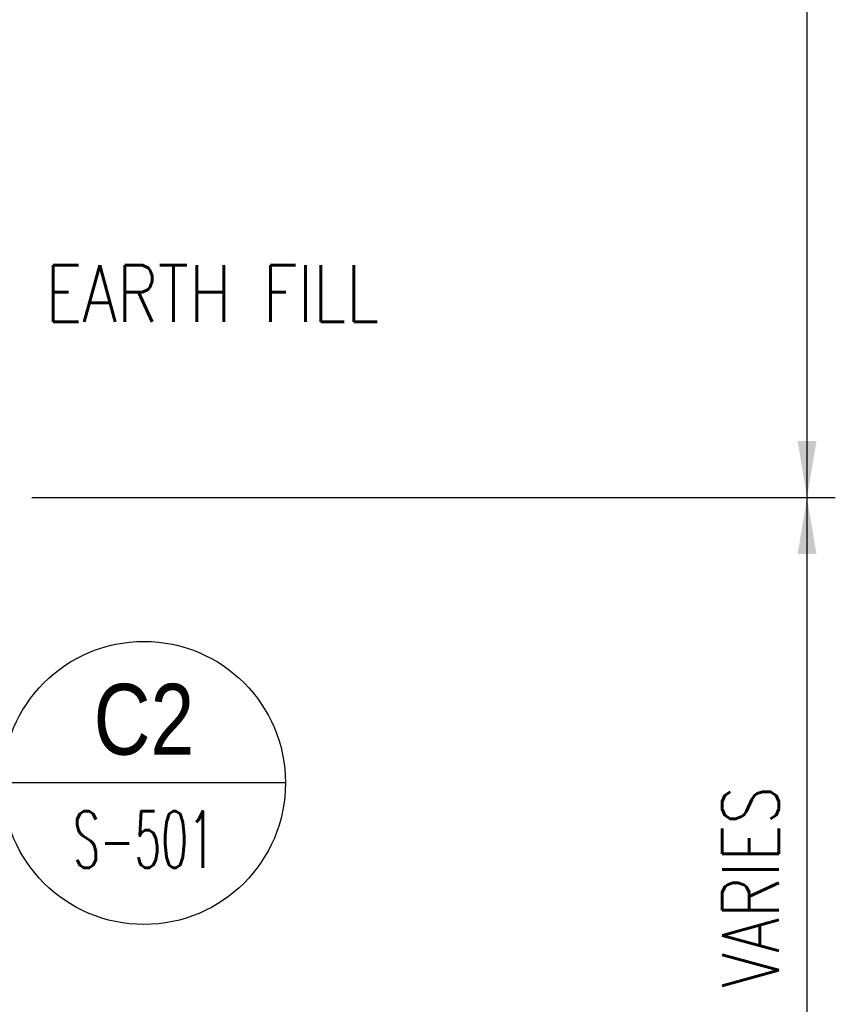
# Model space of a CAD drawing. Header units: inches. Extents: x -9715 to 32893, y -15613 to -1138.
# Tile 186 of 256: x 9287 to 9344, y -5774 to -5705. Entities that reach past the tile are written whole.
import ezdxf
from ezdxf.enums import TextEntityAlignment as Align

# ---------------------------------------------------------------- set-up
doc = ezdxf.new("R2010")
doc.units = ezdxf.units.IN
doc.header["$MEASUREMENT"] = 0
doc.layers.get('0').update_dxf_attribs({"color": 252})
for name, color, linetype in [('S-ANNO-DIMS', 2, 'Continuous'), ('S-ANNO-SYMB', 2, 'Continuous'), ('S-ANNO-TEXT', 2, 'Continuous')]:
    doc.layers.add(name, color=color, linetype=linetype)
doc.styles.add('125', font='romans.shx', dxfattribs={"width": 0.8, "height": 2})
doc.styles.add('ROMANS', font='ROMANS.shx', dxfattribs={"width": 0.8})
doc.styles.add('TITTEXTL', font='swiss.ttf', dxfattribs={"width": 0.8})

# ---------------------------------------------------------------- blocks, each defined once
blk = doc.blocks.new('Anno_Section_A2')
at = {"color": 0, "linetype": 'ByBlock', "lineweight": -2}
blk.add_line((2.5, 0), (-2.5, 0), dxfattribs=at)
blk.add_circle((0, 0), 2.5, dxfattribs=at)
at = {"color": 0, "linetype": 'ByBlock', "lineweight": -2, "style": 'ROMANS', "width": 0.8}
blk.add_attdef('NUMBER', text='', height=1, dxfattribs=at).set_placement((0, 0.5), align=Align.CENTER)
blk.add_attdef('SHEET', text='', height=0.75, dxfattribs=at).set_placement((0, -0.5), align=Align.TOP_CENTER)

msp = doc.modelspace()

# ---------------------------------------------------------------- linework, layer by layer
at = {"layer": 'S-ANNO-DIMS'}
for p, q in [((9342.18732, -5807.67313), (9342.18732, -5552.00324)), ((9287.39446, -5738.4411), (9334.18732, -5738.4411)), ((9317.28673, -5738.4411), (9344.18732, -5738.4411)), ((9336.83429, -5738.4411), (9336.83429, -5738.4411))]:
    msp.add_line(p, q, dxfattribs=at)
for points in [[(9342.85398, -5734.4411), (9341.52065, -5734.4411), (9342.18732, -5738.4411)], [(9342.85398, -5742.4411), (9341.52065, -5742.4411), (9342.18732, -5738.4411)]]:
    msp.add_solid(points, dxfattribs=at)

# ---------------------------------------------------------------- block references
at = {"layer": 'S-ANNO-SYMB'}
ref = msp.add_blockref('Anno_Section_A2', (9295.32151, -5758.60643), dxfattribs=dict(at, xscale=4, yscale=4, zscale=3.999999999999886))
ref.add_attrib('NUMBER', 'C2', dxfattribs={"layer": '0', "color": 0, "linetype": 'ByBlock', "lineweight": -2, "height": 5, "style": 'TITTEXTL', "width": 0.796875}).set_placement((9295.32151, -5756.60643, 83.33333), align=Align.CENTER)
ref.add_attrib('SHEET', 'S-501', dxfattribs={"layer": '0', "color": 0, "linetype": 'ByBlock', "lineweight": -2, "height": 4, "style": 'ROMANS', "width": 0.55}).set_placement((9295.32151, -5760.60643, 83.33333), align=Align.TOP_CENTER)

# ---------------------------------------------------------------- texts
at = {"layer": 'S-ANNO-DIMS', "style": '125', "width": 0.8}
msp.add_text('VARIES', height=4, rotation=90, dxfattribs=at).set_placement((9340.18732, -5773.07789))
at = {"layer": 'S-ANNO-TEXT', "style": '125', "width": 0.8}
msp.add_text('EARTH FILL', height=4, dxfattribs=at).set_placement((9288.3498, -5726.01891))

doc.saveas('drawing.dxf')
